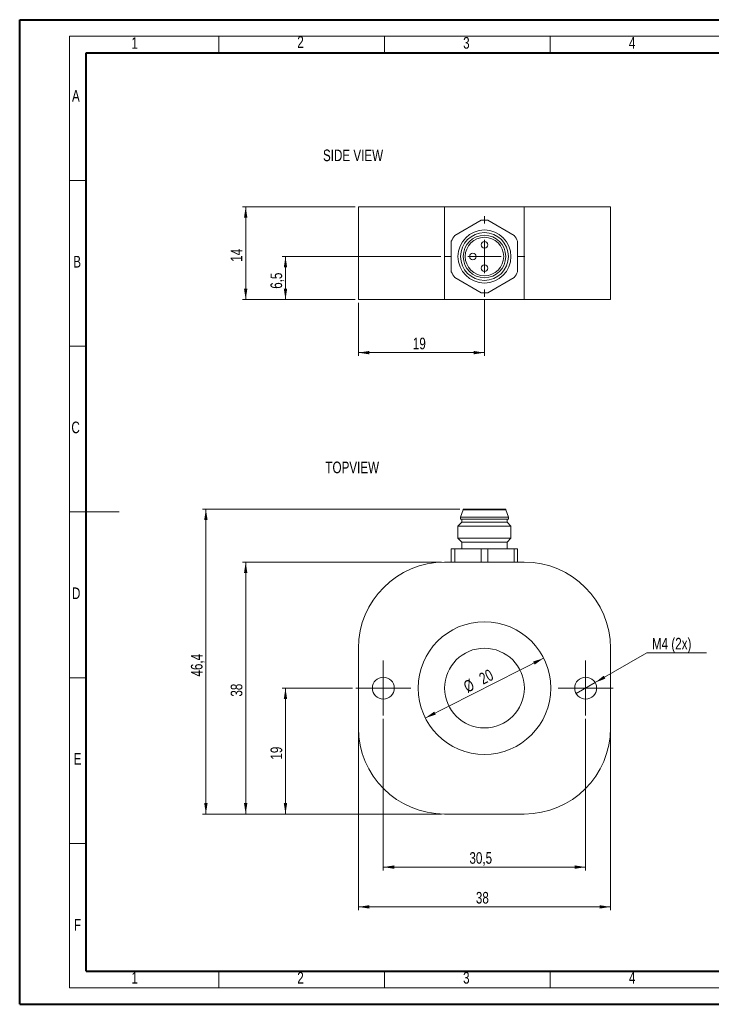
# Model space of a CAD drawing. Header units: millimetres. Extents: x 0 to 420, y 0 to 297.
# Tile 1 of 3: x 0 to 209, y 0 to 297. Entities that reach past the tile are written whole.
import ezdxf

# ---------------------------------------------------------------- set-up
doc = ezdxf.new("R2010")
doc.units = ezdxf.units.MM
doc.styles.add('SLDTEXTSTYLE0', font='TXT', dxfattribs={"width": 0.75})
doc.dimstyles.new('SLDDIMSTYLE0', dxfattribs={"dimtxt": 3.5, "dimasz": 3.302, "dimexe": 0, "dimexo": 0.0625, "dimgap": 0.875, "dimtad": 1, "dimlfac": 0.5, "dimrnd": 1e-09, "dimzin": 12, "dimdsep": 46, "dimtxsty": 'SLDTEXTSTYLE0', "dimsah": 1, "dimcen": 0.09, "dimadec": 0, "dimazin": 3, "dimtfac": 1, "dimtofl": 0, "dimtmove": 0, "dimatfit": 3, "dimfxl": 1, "dimfrac": 2, "dimtolj": 1, "dimtzin": 12, "dimarcsym": 0})
doc.dimstyles.new('SLDDIMSTYLE1', dxfattribs={"dimtxt": 3.5, "dimasz": 3.302, "dimexe": 0, "dimexo": 0.0625, "dimgap": 0.875, "dimtad": 1, "dimdec": 1, "dimlfac": 0.5, "dimrnd": 1e-09, "dimzin": 12, "dimdsep": 46, "dimtxsty": 'SLDTEXTSTYLE0', "dimsah": 1, "dimcen": 0.09, "dimadec": 0, "dimazin": 3, "dimtfac": 1, "dimtdec": 1, "dimtofl": 0, "dimtmove": 0, "dimatfit": 3, "dimfxl": 1, "dimfrac": 2, "dimtolj": 1, "dimtzin": 12, "dimarcsym": 0})
doc.dimstyles.new('SLDDIMSTYLE2', dxfattribs={"dimtxt": 3.5, "dimasz": 3.302, "dimexe": 0, "dimexo": 0.0625, "dimgap": 0.875, "dimtad": 1, "dimlfac": 0.5, "dimrnd": 1e-09, "dimzin": 12, "dimdsep": 46, "dimtxsty": 'SLDTEXTSTYLE0', "dimsah": 1, "dimcen": 0, "dimadec": 0, "dimazin": 3, "dimtfac": 1, "dimtmove": 0, "dimatfit": 3, "dimfxl": 1, "dimfrac": 2, "dimtolj": 1, "dimtzin": 12, "dimarcsym": 0})
doc.dimstyles.new('SLDDIMSTYLE3', dxfattribs={"dimtxt": 3.5, "dimasz": 3.302, "dimexe": 0, "dimexo": 0.0625, "dimgap": 0.875, "dimtad": 0, "dimtih": 1, "dimtoh": 1, "dimdec": 6, "dimlfac": 0.5, "dimrnd": 1e-09, "dimzin": 12, "dimdsep": 46, "dimtxsty": 'SLDTEXTSTYLE0', "dimblk1": 'NONE', "dimsah": 1, "dimcen": 0, "dimadec": 0, "dimazin": 3, "dimtfac": 1, "dimtmove": 0, "dimatfit": 3, "dimldrblk": 'NONE', "dimfxl": 1, "dimfrac": 2, "dimtolj": 1, "dimtzin": 12, "dimarcsym": 0})

# ---------------------------------------------------------------- blocks, each defined once
blk = doc.blocks.new('_D')
at = {"color": 7, "linetype": 'Continuous', "lineweight": 0}
for p, q in [((102.22, 211.78), (102.22, 195.78)), ((140.22, 212.58), (140.22, 195.78)), ((102.22, 196.78), (140.22, 196.78))]:
    blk.add_line(p, q, dxfattribs=at)
for points in [[(102.22, 196.78), (105.52, 196.27), (105.52, 197.29)], [(140.22, 196.78), (136.92, 197.29), (136.92, 196.27)]]:
    blk.add_solid(points, dxfattribs=at)
at = {"color": 7, "linetype": 'Continuous', "lineweight": 0, "insert": (118.63, 201.29), "char_height": 3.5, "attachment_point": 1, "style": 'SLDTEXTSTYLE0'}
blk.add_mtext('19', dxfattribs=at)
blk = doc.blocks.new('_D_1')
at = {"color": 7, "linetype": 'Continuous', "lineweight": 0}
for p, q in [((101.22, 240.78), (67.22, 240.78)), ((68.22, 212.78), (68.22, 240.78)), ((101.22, 212.78), (67.22, 212.78))]:
    blk.add_line(p, q, dxfattribs=at)
for points in [[(68.22, 240.78), (67.71, 237.48), (68.73, 237.48)], [(68.22, 212.78), (68.73, 216.08), (67.71, 216.08)]]:
    blk.add_solid(points, dxfattribs=at)
at = {"color": 7, "linetype": 'Continuous', "lineweight": 0, "insert": (63.71, 224.2), "char_height": 3.5, "attachment_point": 1, "rotation": 90, "style": 'SLDTEXTSTYLE0'}
blk.add_mtext('14', dxfattribs=at)
blk = doc.blocks.new('_D_2')
at = {"color": 7, "linetype": 'Continuous', "lineweight": 0}
for p, q in [((127.02, 225.78), (79.22, 225.78)), ((80.22, 212.78), (80.22, 225.78)), ((101.22, 212.78), (79.22, 212.78))]:
    blk.add_line(p, q, dxfattribs=at)
for points in [[(80.22, 225.78), (79.71, 222.48), (80.73, 222.48)], [(80.22, 212.78), (80.73, 216.08), (79.71, 216.08)]]:
    blk.add_solid(points, dxfattribs=at)
at = {"color": 7, "linetype": 'Continuous', "lineweight": 0, "insert": (75.71, 216.05), "char_height": 3.5, "attachment_point": 1, "rotation": 90, "style": 'SLDTEXTSTYLE0'}
blk.add_mtext('6,5', dxfattribs=at)
blk = doc.blocks.new('SW_CENTERMARKSYMBOL_0')
at = {"color": 0, "linetype": 'Continuous', "lineweight": 0}
for p, q in [((0, 10), (0, 12.2)), ((0, 0), (0, 5)), ((-10, 0), (-12.2, 0)), ((0, 0), (-5, 0)), ((0, 0), (0, -5)), ((0, 0), (5, 0)), ((10, 0), (12.2, 0)), ((0, -10), (0, -12.2))]:
    blk.add_line(p, q, dxfattribs=at)
blk = doc.blocks.new('_D_3')
at = {"color": 7, "linetype": 'Continuous', "lineweight": 0}
for p, q in [((127.22, 133.6), (67.22, 133.6)), ((68.22, 57.6), (68.22, 133.6)), ((127.22, 57.6), (67.22, 57.6))]:
    blk.add_line(p, q, dxfattribs=at)
for points in [[(68.22, 133.6), (67.71, 130.3), (68.73, 130.3)], [(68.22, 57.6), (68.73, 60.9), (67.71, 60.9)]]:
    blk.add_solid(points, dxfattribs=at)
at = {"color": 7, "linetype": 'Continuous', "lineweight": 0, "insert": (63.71, 93.02), "char_height": 3.5, "attachment_point": 1, "rotation": 90, "style": 'SLDTEXTSTYLE0'}
blk.add_mtext('38', dxfattribs=at)
blk = doc.blocks.new('_D_4')
at = {"color": 7, "linetype": 'Continuous', "lineweight": 0}
for p, q in [((102.22, 82.6), (102.22, 28.6)), ((178.22, 82.6), (178.22, 28.6)), ((102.22, 29.6), (178.22, 29.6))]:
    blk.add_line(p, q, dxfattribs=at)
for points in [[(102.22, 29.6), (105.52, 29.09), (105.52, 30.11)], [(178.22, 29.6), (174.92, 30.11), (174.92, 29.09)]]:
    blk.add_solid(points, dxfattribs=at)
at = {"color": 7, "linetype": 'Continuous', "lineweight": 0, "insert": (137.63, 34.11), "char_height": 3.5, "attachment_point": 1, "style": 'SLDTEXTSTYLE0'}
blk.add_mtext('38', dxfattribs=at)
blk = doc.blocks.new('_D_5')
at = {"color": 7, "linetype": 'Continuous', "lineweight": 0}
for p, q in [((132.82, 149.6), (55.22, 149.6)), ((56.22, 57.6), (56.22, 149.6)), ((127.22, 57.6), (55.22, 57.6))]:
    blk.add_line(p, q, dxfattribs=at)
for points in [[(56.22, 149.6), (55.71, 146.3), (56.73, 146.3)], [(56.22, 57.6), (56.73, 60.9), (55.71, 60.9)]]:
    blk.add_solid(points, dxfattribs=at)
at = {"color": 7, "linetype": 'Continuous', "lineweight": 0, "insert": (51.71, 99.08), "char_height": 3.5, "attachment_point": 1, "rotation": 90, "style": 'SLDTEXTSTYLE0'}
blk.add_mtext('46,4', dxfattribs=at)
blk = doc.blocks.new('_D_6')
at = {"color": 7, "linetype": 'Continuous', "lineweight": 0}
blk.add_line((158.07, 104.63), (122.37, 86.57), dxfattribs=at)
for points in [[(158.07, 104.63), (154.89, 103.59), (155.35, 102.68)], [(122.37, 86.57), (125.55, 87.61), (125.09, 88.52)]]:
    blk.add_solid(points, dxfattribs=at)
at = {"color": 7, "linetype": 'Continuous', "lineweight": 0, "char_height": 3.5, "attachment_point": 1, "rotation": 26.8298, "style": 'SLDTEXTSTYLE0'}
for s, insert in [('20', (138.21, 99.7)), ('%%c', (133.52, 97.27))]:
    blk.add_mtext(s, dxfattribs=dict(at, insert=insert))
blk = doc.blocks.new('_D_7')
at = {"color": 7, "linetype": 'Continuous', "lineweight": 0}
for p, q in [((100.42, 95.6), (79.22, 95.6)), ((80.22, 95.6), (80.22, 57.6)), ((127.22, 57.6), (79.22, 57.6))]:
    blk.add_line(p, q, dxfattribs=at)
for points in [[(80.22, 95.6), (79.71, 92.3), (80.73, 92.3)], [(80.22, 57.6), (80.73, 60.9), (79.71, 60.9)]]:
    blk.add_solid(points, dxfattribs=at)
at = {"color": 7, "linetype": 'Continuous', "lineweight": 0, "insert": (75.71, 74.02), "char_height": 3.5, "attachment_point": 1, "rotation": 90, "style": 'SLDTEXTSTYLE0'}
blk.add_mtext('19', dxfattribs=at)
blk = doc.blocks.new('_D_8')
at = {"color": 7, "linetype": 'Continuous', "lineweight": 0}
for p, q in [((173.58, 97.25), (189.13, 106.23)), ((189.13, 106.23), (207.16, 106.23)), ((167.86, 93.95), (173.58, 97.25))]:
    blk.add_line(p, q, dxfattribs=at)
blk.add_solid([(173.58, 97.25), (176.69, 98.46), (176.18, 99.34)], dxfattribs=at)
at = {"color": 7, "linetype": 'Continuous', "lineweight": 0, "insert": (190.72, 110.75), "char_height": 3.5, "attachment_point": 1, "style": 'SLDTEXTSTYLE0'}
blk.add_mtext('M4 (2x)', dxfattribs=at)
blk = doc.blocks.new('_NONE')
blk = doc.blocks.new('_D_9')
at = {"color": 7, "linetype": 'Continuous', "lineweight": 0}
for p, q in [((109.72, 86.3), (109.72, 40.6)), ((170.72, 86.3), (170.72, 40.6)), ((109.72, 41.6), (170.72, 41.6))]:
    blk.add_line(p, q, dxfattribs=at)
for points in [[(109.72, 41.6), (113.02, 41.09), (113.02, 42.11)], [(170.72, 41.6), (167.42, 42.11), (167.42, 41.09)]]:
    blk.add_solid(points, dxfattribs=at)
at = {"color": 7, "linetype": 'Continuous', "lineweight": 0, "insert": (135.69, 46.11), "char_height": 3.5, "attachment_point": 1, "style": 'SLDTEXTSTYLE0'}
blk.add_mtext('30,5', dxfattribs=at)
blk = doc.blocks.new('SW_CENTERMARKSYMBOL_1')
at = {"color": 0, "linetype": 'Continuous', "lineweight": 0}
for p, q in [((0, 5), (0, 8.3)), ((0, 0), (0, 5)), ((-5, 0), (-8.3, 0)), ((0, 0), (-5, 0)), ((0, 0), (0, -5)), ((0, 0), (5, 0)), ((5, 0), (8.3, 0)), ((0, -5), (0, -8.3))]:
    blk.add_line(p, q, dxfattribs=at)
blk = doc.blocks.new('SW_CENTERMARKSYMBOL_2')
at = {"color": 0, "linetype": 'Continuous', "lineweight": 0}
for p, q in [((0, 5), (0, 8.3)), ((0, 0), (0, 5)), ((-5, 0), (-8.3, 0)), ((0, 0), (-5, 0)), ((0, 0), (0, -5)), ((0, 0), (5, 0)), ((5, 0), (8.3, 0)), ((0, -5), (0, -8.3))]:
    blk.add_line(p, q, dxfattribs=at)

msp = doc.modelspace()

# ---------------------------------------------------------------- linework, layer by layer
at = {"color": 7, "linetype": 'Continuous', "lineweight": 40}
for p, q in [((0.0788436, 0.2147802), (0.0788436, 297.2147802)), ((0.0788436, 297.2147802), (420.0788436, 297.2147802)), ((20.0788436, 10.2147802), (20.0788436, 287.2147802)), ((20.0788436, 287.2147802), (410.0788436, 287.2147802)), ((20.0788436, 10.2147802), (410.0788436, 10.2147802)), ((0.0788436, 0.2147802), (420.0788436, 0.2147802))]:
    msp.add_line(p, q, dxfattribs=at)
at = {"color": 7, "linetype": 'Continuous', "lineweight": 0}
for p, q in [((15.0788436, 292.2147802), (415.0788436, 292.2147802)), ((15.0788436, 292.2147802), (15.0788436, 5.2147802)), ((60.0788436, 292.2147802), (60.0788436, 287.2147802)), ((110.0788436, 292.2147802), (110.0788436, 287.2147802)), ((160.0788436, 292.2147802), (160.0788436, 287.2147802)), ((20.0788436, 248.7147802), (15.0788436, 248.7147802)), ((20.0788436, 198.7147802), (15.0788436, 198.7147802)), ((15.0788436, 148.7147802), (30.0788436, 148.7147802)), ((20.0788436, 98.7147802), (15.0788436, 98.7147802)), ((20.0788436, 48.7147802), (15.0788436, 48.7147802)), ((60.0788436, 10.2147802), (60.0788436, 5.2147802)), ((110.0788436, 10.2147802), (110.0788436, 5.2147802)), ((160.0788436, 10.2147802), (160.0788436, 5.2147802)), ((15.0788436, 5.2147802), (415.0788436, 5.2147802))]:
    msp.add_line(p, q, dxfattribs=at)
at = {"color": 7, "linetype": 'Continuous', "lineweight": 15}
for p, q in [((102.2191444, 212.7819635), (102.2191444, 240.7819644)), ((102.2191444, 240.7819644), (128.2191431, 240.7819644)), ((128.2191431, 240.7819644), (128.2191431, 212.7819635)), ((128.2191431, 240.7819644), (152.2191433, 240.7819644)), ((152.2191433, 212.7819635), (152.2191433, 240.7819644)), ((152.2191433, 240.7819644), (178.219142, 240.7819644)), ((178.219142, 240.7819644), (178.219142, 212.7819635)), ((131.2505161, 232.1509305), (139.1877701, 236.7335051)), ((141.2505162, 236.7335051), (149.1877703, 232.1509305)), ((130.2191434, 221.1993882), (130.2191434, 230.3645383)), ((150.219143, 230.3645383), (150.219143, 221.1993882)), ((139.1877701, 214.8304217), (131.2505161, 219.4129974)), ((149.1877703, 219.4129974), (141.2505162, 214.8304217)), ((128.2191431, 212.7819635), (102.2191444, 212.7819635)), ((128.2191431, 212.7819635), (152.2191433, 212.7819635)), ((178.219142, 212.7819635), (152.2191433, 212.7819635)), ((133.8191433, 149.4016877), (133.0191433, 147.2016877)), ((133.8191433, 149.6016874), (133.8191433, 149.4016877)), ((146.619143, 149.6016874), (133.8191433, 149.6016874)), ((146.619143, 149.4016877), (133.8191433, 149.4016877)), ((146.619143, 149.4016877), (146.619143, 149.6016874)), ((147.4191431, 147.2016877), (146.619143, 149.4016877)), ((133.4191431, 145.6016867), (132.2191428, 144.401685)), ((133.0191433, 147.2016877), (133.0191433, 146.601685)), ((147.4191431, 147.2016877), (133.0191433, 147.2016877)), ((147.4191431, 146.601685), (133.0191433, 146.601685)), ((133.4191431, 146.601685), (133.4191431, 145.6016867)), ((147.0191433, 145.6016867), (133.4191431, 145.6016867)), ((147.0191433, 145.6016867), (147.0191433, 146.601685)), ((148.2191436, 144.401685), (147.0191433, 145.6016867)), ((147.4191431, 146.601685), (147.4191431, 147.2016877)), ((132.2191428, 144.401685), (132.2191428, 140.8016874)), ((148.2191436, 144.401685), (132.2191428, 144.401685)), ((148.2191436, 140.8016874), (148.2191436, 144.401685)), ((132.2191428, 140.8016874), (133.4191431, 139.6016857)), ((140.2191432, 140.8016874), (132.2191428, 140.8016874)), ((133.4191431, 139.6016857), (133.4191431, 137.6016854)), ((147.0191433, 139.6016857), (133.4191431, 139.6016857)), ((148.2191436, 140.8016874), (140.2191432, 140.8016874)), ((147.0191433, 139.6016857), (148.2191436, 140.8016874)), ((147.0191433, 137.6016854), (147.0191433, 139.6016857)), ((130.2191434, 133.6016847), (130.2191434, 137.6016854)), ((130.2191434, 137.6016854), (131.2505161, 137.6016854)), ((131.2505161, 137.6016854), (131.2505161, 133.6016847)), ((139.1877701, 137.6016854), (131.2505161, 137.6016854)), ((139.1877701, 133.6016847), (139.1877701, 137.6016854)), ((139.1877701, 137.6016854), (141.2505162, 137.6016854)), ((141.2505162, 137.6016854), (141.2505162, 133.6016847)), ((149.1877703, 137.6016854), (141.2505162, 137.6016854)), ((149.1877703, 133.6016847), (149.1877703, 137.6016854)), ((149.1877703, 137.6016854), (150.219143, 137.6016854)), ((150.219143, 137.6016854), (150.219143, 133.6016847)), ((128.2191431, 133.6016847), (152.2191433, 133.6016847)), ((102.2191444, 83.6016858), (102.2191444, 107.6016861)), ((178.219142, 107.6016861), (178.219142, 83.6016858)), ((152.2191433, 57.6016872), (128.2191431, 57.6016872))]:
    msp.add_line(p, q, dxfattribs=at)
for centre, radius in [((140.2191432, 225.7819635), 8), ((140.2191432, 225.7819635), 7.2), ((140.2191432, 225.7819635), 6.4), ((140.2191432, 225.7819635), 5.8), ((140.2191432, 95.601686), 20), ((140.2191432, 95.601686), 12.0276789), ((109.7191432, 95.601686), 3.3), ((170.7191432, 95.601686), 3.3)]:
    msp.add_circle(centre, radius, dxfattribs=at)
for centre, radius, start, end in [((140.2191432, 225.7819635), 11, 84.619977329, 95.380022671), ((140.2191432, 225.7819635), 11, 144.619977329, 155.380022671), ((140.2191432, 225.7819635), 11, 24.619977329, 35.380022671), ((140.2191432, 229.2819635), 1, 90, 270), ((140.2191432, 229.2819635), 1, 270, 90), ((136.7191432, 225.7819635), 1, 90, 270), ((136.7191432, 225.7819635), 1, 270, 90), ((140.2191432, 222.2819635), 1, 90, 270), ((140.2191432, 222.2819635), 1, 270, 90), ((140.2191432, 225.7819635), 11, 204.619977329, 215.380022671), ((140.2191432, 225.7819635), 11, 324.619977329, 335.380022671), ((140.2191432, 225.7819635), 11, 264.619977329, 275.380022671), ((128.2191432, 107.601686), 26, 90, 180), ((152.2191432, 107.601686), 26, 0, 90), ((128.2191432, 83.601686), 26, 180, 270), ((152.2191432, 83.601686), 26, 270, 0)]:
    msp.add_arc(centre, radius, start, end, dxfattribs=at)

# ---------------------------------------------------------------- block references
at = {"color": 7, "linetype": 'Continuous', "lineweight": 0}
for name, p in [('SW_CENTERMARKSYMBOL_0', (140.2191432, 225.7819635)), ('SW_CENTERMARKSYMBOL_2', (109.7191432, 95.601686)), ('SW_CENTERMARKSYMBOL_1', (170.7191432, 95.601686))]:
    msp.add_blockref(name, p, dxfattribs=at)

# ---------------------------------------------------------------- texts
at = {"color": 7, "linetype": 'Continuous', "lineweight": 0, "char_height": 3.5, "attachment_point": 1, "style": 'SLDTEXTSTYLE0'}
for s, insert in [('1', (33.7803166, 291.9371747)), ('2', (83.7803166, 292.2257363)), ('3', (133.7968467, 291.9734536)), ('4', (183.7698082, 291.9664608)), ('A', (15.8491055, 275.9751079)), ('SIDE VIEW', (91.5257199, 258.0439815)), ('B', (16.2310811, 225.9631382)), ('C', (15.6702775, 175.9817919)), ('TOPVIEW', (92.2547857, 163.9175139)), ('D', (15.8374218, 125.9530616)), ('E', (16.3221705, 75.971653)), ('F', (16.4456574, 25.967195)), ('1', (33.7814247, 9.9496822)), ('2', (83.7787056, 9.9510615)), ('3', (133.7787056, 9.9510615)), ('4', (183.7783843, 9.9864784))]:
    msp.add_mtext(s, dxfattribs=dict(at, insert=insert))

# ---------------------------------------------------------------- dimensions: what is measured, and where the dimension line sits
at = {"color": 7, "linetype": 'Continuous', "lineweight": 0}
for base, p1, p2, dimstyle, picture, middle in [((68.2191432, 240.7819635), (102.2191432, 212.7819635), (102.2191432, 240.7819635), 'SLDDIMSTYLE0', '_D_1', (68.2191432, 226.7819635)), ((80.2191432, 225.7819635), (102.2191432, 212.7819635), (128.0191432, 225.7819635), 'SLDDIMSTYLE1', '_D_2', (80.2191432, 219.2819635)), ((56.2191432, 149.601686), (128.2191432, 57.601686), (133.8191432, 149.601686), 'SLDDIMSTYLE0', '_D_5', (56.2191432, 103.601686)), ((68.2191432, 133.601686), (128.2191432, 57.601686), (128.2191432, 133.601686), 'SLDDIMSTYLE0', '_D_3', (68.2191432, 95.601686)), ((80.2191432, 57.601686), (101.4191432, 95.601686), (128.2191432, 57.601686), 'SLDDIMSTYLE0', '_D_7', (80.2191432, 76.601686))]:
    dim = msp.add_linear_dim(base=base, p1=p1, p2=p2, angle=90, dimstyle=dimstyle, dxfattribs=at)
    dim.commit()
    dim.dimension.update_dxf_attribs({"geometry": picture, "text_midpoint": middle, "dimtype": 160})
for base, p1, p2, dimstyle, picture, middle in [((140.2191432, 196.7819635), (102.2191432, 212.7819635), (140.2191432, 213.5819635), 'SLDDIMSTYLE0', '_D', (121.2191432, 196.7819635)), ((170.7191432, 41.601686), (109.7191432, 87.301686), (170.7191432, 87.301686), 'SLDDIMSTYLE1', '_D_9', (140.2191432, 41.601686)), ((178.2191432, 29.601686), (102.2191432, 83.601686), (178.2191432, 83.601686), 'SLDDIMSTYLE0', '_D_4', (140.2191432, 29.601686))]:
    dim = msp.add_linear_dim(base=base, p1=p1, p2=p2, dimstyle=dimstyle, dxfattribs=at)
    dim.commit()
    dim.dimension.update_dxf_attribs({"geometry": picture, "text_midpoint": middle, "dimtype": 160})
dim = msp.add_diameter_dim_2p(p1=(167.8612594, 93.951686), p2=(173.577027, 97.251686), text='M4 (2x)\\P', dimstyle='SLDDIMSTYLE3', override={"dimpost": '<>'}, dxfattribs=at)
dim.commit()
dim.dimension.update_dxf_attribs({"geometry": '_D_8', "text_midpoint": (198.9391557, 109.0116032), "dimtype": 163})
dim = msp.add_diameter_dim_2p(p1=(158.0661711, 104.6285123), p2=(122.3721152, 86.5748596), dimstyle='SLDDIMSTYLE2', dxfattribs=at)
dim.commit()
dim.dimension.update_dxf_attribs({"geometry": '_D_6', "text_midpoint": (140.2191532, 95.601696), "dimtype": 163})

doc.saveas('drawing.dxf')
